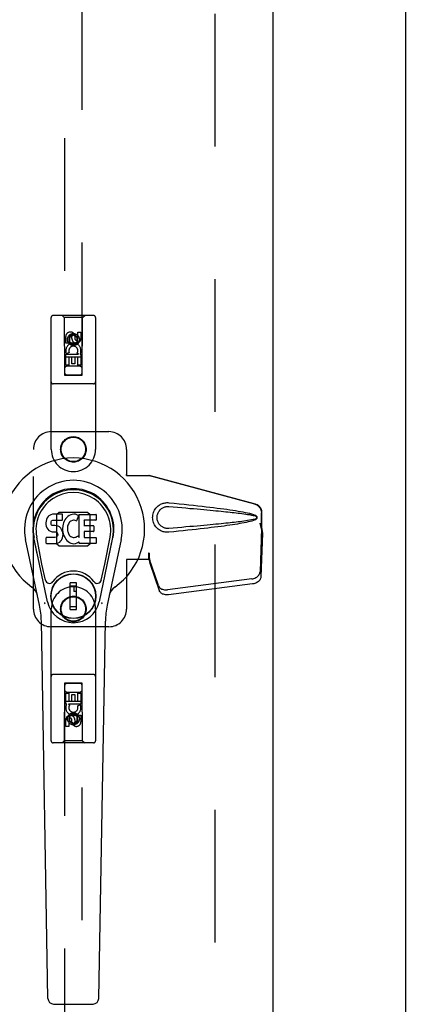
# Model space of a CAD drawing. Header units: inches. Extents: x 0 to 340, y 0 to 220.
# Tile 10 of 24: x 107 to 112, y 108 to 122. Entities that reach past the tile are written whole.
import ezdxf

# ---------------------------------------------------------------- set-up
doc = ezdxf.new("R2010")
doc.units = ezdxf.units.IN
doc.header["$LTSCALE"] = 18.7
doc.header["$MEASUREMENT"] = 0
doc.linetypes.add('HIDDEN', pattern=[0.2, 0.1, -0.1])
doc.layers.get('0').update_dxf_attribs({"linetype": 'CONTINUOUS'})
for name, color, linetype in [('02___PRT_ALL_AXES', 7, 'CONTINUOUS'), ('DEFAULT_2', 8, 'HIDDEN'), ('DIMENSIONS', 7, 'CONTINUOUS')]:
    doc.layers.add(name, color=color, linetype=linetype)
doc.styles.get("Standard").update_dxf_attribs({"font": 'arial.ttf'})
doc.dimstyles.new('DIMSTYLE_1', dxfattribs={"dimtxt": 1.5, "dimasz": 2, "dimexe": 0.09, "dimexo": 0.07, "dimgap": 0.0375, "dimtad": 0, "dimtih": 1, "dimtoh": 1, "dimzin": 4, "dimdsep": 46, "dimtxsty": 'Standard', "dimblk": '_FILLED', "dimblk1": '_FILLED', "dimblk2": '_FILLED', "dimcen": 0.09, "dimazin": 1, "dimtfac": 1, "dimtdec": 3, "dimtofl": 0, "dimtmove": 0, "dimatfit": 3, "dimldrblk": '_FILLED', "dimfxl": 1, "dimtolj": 1, "dimtzin": 4, "dimarcsym": 0})
doc.dimstyles.get("Standard").update_dxf_attribs({"dimtxt": 1.7, "dimasz": 2, "dimexe": 0.09, "dimexo": 0.07, "dimgap": 0.09, "dimtad": 0, "dimtih": 1, "dimtoh": 1, "dimdec": 3, "dimzin": 4, "dimdsep": 46, "dimtxsty": 'Standard', "dimblk": '_FILLED', "dimblk1": '_FILLED', "dimblk2": '_FILLED', "dimcen": 0.09, "dimadec": 3, "dimazin": 1, "dimtp": 0.001, "dimtm": 0.001, "dimtfac": 1, "dimtdec": 3, "dimtofl": 0, "dimtmove": 0, "dimatfit": 3, "dimldrblk": '_FILLED', "dimfxl": 1, "dimtolj": 1, "dimtzin": 4, "dimarcsym": 0})

# ---------------------------------------------------------------- blocks, each defined once
blk = doc.blocks.new('_FILLED')
at = {"color": 0, "linetype": 'ByBlock'}
blk.add_solid([(0, 0), (-1, 0.2), (-1, -0.2)], dxfattribs=at)
blk = doc.blocks.new('*D8')
at = {"layer": 'DIMENSIONS', "color": 2, "linetype": 'Continuous'}
for p, q in [((112.197, 131.744), (108.197, 131.744)), ((115.822, 131.744), (119.612, 131.744))]:
    blk.add_line(p, q, dxfattribs=at)
at = {"layer": 'DIMENSIONS', "color": 2, "linetype": 'Continuous', "xscale": 2, "yscale": 2, "zscale": 2}
blk.add_blockref('_FILLED', (112.197, 131.744), dxfattribs=at)
at = {"layer": 'DIMENSIONS', "color": 2, "linetype": 'Continuous', "xscale": 2, "yscale": 2, "zscale": 2, "rotation": 180}
blk.add_blockref('_FILLED', (115.822, 131.744), dxfattribs=at)
at = {"layer": 'DIMENSIONS', "color": 2, "linetype": 'Continuous', "insert": (120.362, 132.494), "char_height": 1.5, "width": 4.07621, "attachment_point": 1, "line_spacing_factor": 0.9}
blk.add_mtext('3.63', dxfattribs=at)

msp = doc.modelspace()

# ---------------------------------------------------------------- linework, layer by layer
at = {"color": 3, "linetype": 'Continuous'}
for p, q in [((110.322, 154.887), (110.322, 74.595)), ((112.197, 74.595), (112.197, 154.887))]:
    msp.add_line(p, q, dxfattribs=at)
at = {"color": 7, "linetype": 'Continuous'}
for p, q in [((107.154, 114.921), (107.14, 114.901)), ((107.162, 114.929), (107.154, 114.921)), ((107.172, 114.935), (107.162, 114.929)), ((107.193, 114.945), (107.172, 114.935)), ((107.217, 114.952), (107.193, 114.945)), ((107.356, 114.952), (107.217, 114.952)), ((107.358, 114.91), (107.356, 114.952)), ((107.434, 114.922), (107.418, 114.907)), ((107.452, 114.935), (107.434, 114.922)), ((107.473, 114.944), (107.452, 114.935)), ((107.494, 114.949), (107.473, 114.944)), ((107.517, 114.951), (107.494, 114.949)), ((107.539, 114.951), (107.517, 114.951)), ((107.55, 114.949), (107.539, 114.951)), ((107.561, 114.945), (107.55, 114.949)), ((107.581, 114.928), (107.555, 114.86)), ((107.579, 114.933), (107.561, 114.945)), ((107.59, 114.625), (107.59, 114.95)), ((107.59, 114.95), (107.826, 114.95)), ((107.831, 114.946), (107.831, 114.872)), ((107.126, 114.855), (107.124, 114.832)), ((107.124, 114.832), (107.124, 114.808)), ((107.124, 114.808), (107.128, 114.784)), ((107.131, 114.879), (107.126, 114.855)), ((107.128, 114.784), (107.137, 114.762)), ((107.14, 114.901), (107.131, 114.879)), ((107.195, 114.835), (107.197, 114.85)), ((107.195, 114.82), (107.195, 114.835)), ((107.195, 114.812), (107.195, 114.82)), ((107.198, 114.805), (107.195, 114.812)), ((107.197, 114.85), (107.201, 114.857)), ((107.202, 114.799), (107.198, 114.805)), ((107.201, 114.857), (107.206, 114.862)), ((107.208, 114.795), (107.202, 114.799)), ((107.206, 114.862), (107.221, 114.866)), ((107.223, 114.791), (107.208, 114.795)), ((107.221, 114.866), (107.236, 114.867)), ((107.247, 114.792), (107.223, 114.791)), ((107.236, 114.867), (107.348, 114.867)), ((107.271, 114.79), (107.247, 114.792)), ((107.294, 114.785), (107.271, 114.79)), ((107.305, 114.78), (107.294, 114.785)), ((107.315, 114.774), (107.305, 114.78)), ((107.348, 114.867), (107.354, 114.868)), ((107.354, 114.868), (107.356, 114.873)), ((107.356, 114.873), (107.357, 114.886)), ((107.36, 114.788), (107.356, 114.744)), ((107.357, 114.886), (107.358, 114.91)), ((107.365, 114.81), (107.36, 114.788)), ((107.371, 114.832), (107.365, 114.81)), ((107.379, 114.852), (107.371, 114.832)), ((107.39, 114.872), (107.379, 114.852)), ((107.403, 114.89), (107.39, 114.872)), ((107.418, 114.907), (107.403, 114.89)), ((107.429, 114.787), (107.426, 114.76)), ((107.433, 114.799), (107.429, 114.787)), ((107.439, 114.811), (107.433, 114.799)), ((107.453, 114.834), (107.439, 114.811)), ((107.461, 114.845), (107.453, 114.834)), ((107.472, 114.852), (107.461, 114.845)), ((107.497, 114.863), (107.472, 114.852)), ((107.51, 114.866), (107.497, 114.863)), ((107.523, 114.866), (107.51, 114.866)), ((107.536, 114.863), (107.523, 114.866)), ((107.549, 114.858), (107.536, 114.863)), ((107.66, 114.863), (107.66, 114.795)), ((107.826, 114.867), (107.664, 114.867)), ((107.664, 114.791), (107.795, 114.791)), ((107.8, 114.786), (107.8, 114.713)), ((107.137, 114.762), (107.15, 114.742)), ((107.15, 114.742), (107.166, 114.724)), ((107.166, 114.724), (107.186, 114.711)), ((107.186, 114.711), (107.197, 114.707)), ((107.197, 114.707), (107.209, 114.705)), ((107.209, 114.705), (107.256, 114.705)), ((107.256, 114.705), (107.264, 114.704)), ((107.264, 114.704), (107.271, 114.702)), ((107.271, 114.702), (107.277, 114.697)), ((107.277, 114.697), (107.282, 114.691)), ((107.287, 114.648), (107.278, 114.636)), ((107.282, 114.691), (107.288, 114.678)), ((107.29, 114.655), (107.287, 114.648)), ((107.288, 114.678), (107.291, 114.662)), ((107.291, 114.662), (107.29, 114.655)), ((107.332, 114.757), (107.315, 114.774)), ((107.345, 114.737), (107.332, 114.757)), ((107.355, 114.715), (107.345, 114.737)), ((107.361, 114.691), (107.355, 114.715)), ((107.356, 114.744), (107.357, 114.722)), ((107.356, 114.62), (107.362, 114.644)), ((107.357, 114.722), (107.36, 114.7)), ((107.36, 114.7), (107.364, 114.678)), ((107.364, 114.667), (107.361, 114.691)), ((107.362, 114.644), (107.364, 114.667)), ((107.364, 114.678), (107.372, 114.657)), ((107.372, 114.657), (107.393, 114.618)), ((107.426, 114.76), (107.425, 114.733)), ((107.425, 114.733), (107.427, 114.72)), ((107.427, 114.72), (107.43, 114.707)), ((107.43, 114.707), (107.44, 114.682)), ((107.44, 114.682), (107.453, 114.659)), ((107.453, 114.659), (107.462, 114.649)), ((107.462, 114.649), (107.472, 114.64)), ((107.472, 114.64), (107.483, 114.633)), ((107.56, 114.636), (107.571, 114.644)), ((107.578, 114.643), (107.59, 114.625)), ((107.661, 114.704), (107.661, 114.627)), ((107.795, 114.709), (107.665, 114.709)), ((107.033, 113.671), (106.836, 114.597)), ((107.144, 113.719), (106.952, 114.622)), ((107, 114.396), (106.955, 114.623)), ((107.067, 114.249), (106.993, 114.63)), ((107.126, 114.546), (107.126, 114.621)), ((107.19, 114.626), (107.131, 114.625)), ((107.131, 114.541), (107.275, 114.541)), ((107.251, 114.626), (107.19, 114.626)), ((107.266, 114.627), (107.251, 114.626)), ((107.272, 114.631), (107.266, 114.627)), ((107.278, 114.636), (107.272, 114.631)), ((107.275, 114.541), (107.287, 114.543)), ((107.287, 114.543), (107.298, 114.547)), ((107.298, 114.547), (107.318, 114.56)), ((107.318, 114.56), (107.335, 114.577)), ((107.335, 114.577), (107.342, 114.587)), ((107.342, 114.587), (107.347, 114.598)), ((107.347, 114.598), (107.356, 114.62)), ((107.393, 114.618), (107.405, 114.599)), ((107.405, 114.599), (107.42, 114.582)), ((107.42, 114.582), (107.437, 114.567)), ((107.437, 114.567), (107.454, 114.554)), ((107.454, 114.554), (107.464, 114.549)), ((107.464, 114.549), (107.475, 114.545)), ((107.475, 114.545), (107.496, 114.539)), ((107.483, 114.633), (107.496, 114.628)), ((107.496, 114.628), (107.509, 114.625)), ((107.496, 114.539), (107.518, 114.537)), ((107.509, 114.625), (107.522, 114.625)), ((107.518, 114.537), (107.541, 114.54)), ((107.522, 114.625), (107.535, 114.627)), ((107.535, 114.627), (107.548, 114.631)), ((107.541, 114.54), (107.562, 114.547)), ((107.548, 114.631), (107.56, 114.636)), ((107.562, 114.547), (107.581, 114.558)), ((107.581, 114.558), (107.581, 114.558)), ((107.591, 114.558), (107.581, 114.558)), ((107.591, 114.545), (107.591, 114.558)), ((107.827, 114.541), (107.596, 114.541)), ((107.665, 114.622), (107.827, 114.622)), ((107.832, 114.618), (107.832, 114.545)), ((107.876, 113.719), (108.068, 114.622)), ((107.952, 114.249), (108.027, 114.63)), ((108.184, 114.597), (107.986, 113.671)), ((108.02, 114.396), (108.064, 114.623)), ((107.115, 114.024), (107.067, 114.249)), ((107.904, 114.024), (107.952, 114.249)), ((107.465, 113.61), (107.465, 113.984)), ((107.555, 113.984), (107.465, 113.984)), ((107.465, 113.944), (107.555, 113.944)), ((107.516, 113.944), (107.516, 113.865)), ((107.555, 113.61), (107.555, 113.984)), ((107.555, 113.865), (107.516, 113.865)), ((107.555, 113.649), (107.465, 113.649)), ((107.465, 113.61), (107.555, 113.61)), ((107.152, 108.125), (107.059, 113.446)), ((107.868, 108.125), (107.961, 113.446)), ((107.231, 108.048), (107.789, 108.048))]:
    msp.add_line(p, q, dxfattribs=at)
for points in [[(107.112, 113.688), (107.11, 113.694), (107.108, 113.699), (107.107, 113.705), (107.106, 113.71)], [(107.914, 113.71), (107.913, 113.705), (107.911, 113.699), (107.91, 113.694), (107.908, 113.688)]]:
    msp.add_lwpolyline(points, dxfattribs=at)
for radius in [0.317, 0.313]:
    msp.add_circle((107.51, 113.797), radius, dxfattribs=at)
for centre, radius, start, end in [((107.51, 114.741), 1.004, 305.5066, 234.4934), ((107.51, 114.741), 0.689, 347.9703, 192.0297), ((107.51, 114.741), 0.571, 347.9703, 192.0297), ((107.51, 114.731), 0.527, 348.9402, 191.0594), ((107.577, 114.93), 0.00448, 339.0016, 51.8729), ((107.826, 114.946), 0.00448, 0, 90), ((107.55, 114.862), 0.00448, 246.1578, 339.0016), ((107.664, 114.863), 0.00448, 90, 180), ((107.664, 114.795), 0.00448, 180, 270), ((107.795, 114.786), 0.00448, 0, 90), ((107.826, 114.872), 0.00448, 270, 360), ((107.574, 114.64), 0.00448, 34.0893, 127.3444), ((107.665, 114.704), 0.00448, 90, 180), ((107.795, 114.713), 0.00448, 270, 360), ((107.131, 114.621), 0.00448, 90, 180.0119), ((107.131, 114.546), 0.00483, 180, 270), ((107.596, 114.545), 0.00448, 180, 270), ((107.665, 114.627), 0.00448, 180, 270), ((107.827, 114.618), 0.00448, 0, 90), ((107.827, 114.545), 0.00448, 270, 360), ((107.51, 113.797), 0.354, 35.4237, 144.5763), ((107.173, 114.036), 0.0591, 192.0297, 324.5763), ((107.847, 114.036), 0.0591, 215.4237, 347.9703), ((106.812, 113.764), 0.197, 12.0297, 54.4934), ((108.207, 113.764), 0.197, 125.5066, 167.9703), ((105.878, 113.425), 1.181, 1, 12.0297), ((107.51, 113.797), 0.374, 192.0297, 347.9703), ((109.142, 113.425), 1.181, 167.9703, 179), ((107.231, 108.127), 0.0787, 181, 270), ((107.789, 108.127), 0.0787, 270, 359)]:
    msp.add_arc(centre, radius, start, end, dxfattribs=at)
msp.add_ellipse((107.51, 114.731), major_axis=(0, 0.565), ratio=0.999848, start_param=-1.76365, end_param=1.76365, dxfattribs=at)
at = {"layer": '02___PRT_ALL_AXES', "color": 8, "linetype": 'HIDDEN'}
for p, q in [((107.403, 117.364), (107.403, 117.456)), ((107.446, 117.456), (107.446, 117.364)), ((107.489, 117.428), (107.489, 117.456)), ((107.53, 117.47), (107.53, 117.424)), ((107.574, 117.428), (107.574, 117.52)), ((107.574, 117.52), (107.616, 117.52)), ((107.616, 117.52), (107.616, 117.428)), ((107.446, 117.364), (107.403, 117.364)), ((107.403, 117.051), (107.403, 117.208)), ((107.403, 117.208), (107.581, 117.208)), ((107.451, 117.232), (107.412, 117.215)), ((107.446, 117.165), (107.446, 117.051)), ((107.488, 117.165), (107.446, 117.165)), ((107.488, 117.073), (107.488, 117.165)), ((107.531, 117.165), (107.531, 117.073)), ((107.574, 117.165), (107.531, 117.165)), ((107.581, 117.208), (107.562, 117.221)), ((107.574, 117.051), (107.574, 117.165)), ((107.606, 117.211), (107.604, 117.208)), ((107.604, 117.208), (107.616, 117.208)), ((107.616, 117.208), (107.616, 117.051)), ((107.446, 117.051), (107.403, 117.051)), ((107.531, 117.073), (107.488, 117.073)), ((107.616, 117.051), (107.574, 117.051)), ((107.403, 112.275), (107.403, 112.431)), ((107.403, 112.431), (107.446, 112.431)), ((107.446, 112.431), (107.446, 112.317)), ((107.574, 112.317), (107.574, 112.431)), ((107.574, 112.431), (107.616, 112.431)), ((107.616, 112.431), (107.616, 112.275)), ((107.446, 112.317), (107.489, 112.317)), ((107.489, 112.317), (107.489, 112.409)), ((107.489, 112.409), (107.532, 112.409)), ((107.532, 112.409), (107.532, 112.317)), ((107.532, 112.317), (107.574, 112.317)), ((107.416, 112.275), (107.403, 112.275)), ((107.414, 112.271), (107.416, 112.275)), ((107.439, 112.275), (107.457, 112.262)), ((107.616, 112.275), (107.439, 112.275)), ((107.568, 112.25), (107.607, 112.267)), ((107.403, 111.962), (107.403, 112.054)), ((107.446, 112.054), (107.446, 111.962)), ((107.489, 112.012), (107.489, 112.058)), ((107.53, 112.054), (107.53, 112.026)), ((107.574, 112.026), (107.574, 112.118)), ((107.574, 112.118), (107.616, 112.118)), ((107.616, 112.118), (107.616, 112.026)), ((107.446, 111.962), (107.403, 111.962))]:
    msp.add_line(p, q, dxfattribs=at)
for centre, radius in [((107.51, 117.414), 0.085), ((107.51, 115.866), 0.172), ((107.51, 113.616), 0.172), ((107.51, 112.069), 0.085)]:
    msp.add_circle(centre, radius, dxfattribs=at)
for centre, radius, start, end in [((107.468, 117.456), 0.0644, 12.2995, 180.0775), ((107.468, 117.456), 0.0219, 359.9011, 180), ((107.553, 117.428), 0.0635, 180, 360), ((107.552, 117.428), 0.0219, 190.307, 360), ((107.51, 117.257), 0.107, 334.2636, 203.4027), ((107.51, 117.257), 0.0639, 324.8895, 203.4026), ((107.51, 112.225), 0.107, 154.2636, 23.4027), ((107.51, 112.225), 0.0639, 144.8895, 23.4026), ((107.467, 112.054), 0.0635, 0, 180), ((107.468, 112.054), 0.0219, 10.307, 180), ((107.552, 112.026), 0.0644, 192.2995, 0.0775), ((107.552, 112.026), 0.0219, 179.9011, 360)]:
    msp.add_arc(centre, radius, start, end, dxfattribs=at)
at = {"layer": 'DEFAULT_2', "color": 8, "linetype": 'HIDDEN'}
for p, q in [((109.51, 75.256), (109.51, 154.226)), ((107.385, 153.914), (107.385, 116.912)), ((107.635, 116.912), (107.635, 153.914)), ((107.197, 115.866), (107.197, 117.724)), ((107.792, 117.754), (107.227, 117.754)), ((107.38, 117.724), (107.35, 117.754)), ((107.38, 117.724), (107.383, 116.914)), ((107.64, 117.724), (107.38, 117.724)), ((107.636, 116.914), (107.64, 117.724)), ((107.64, 117.724), (107.67, 117.754)), ((107.822, 117.724), (107.822, 115.866)), ((107.51, 117.485), (107.447, 117.449)), ((107.447, 117.449), (107.447, 117.377)), ((107.447, 117.449), (107.457, 117.444)), ((107.51, 117.474), (107.457, 117.444)), ((107.457, 117.444), (107.457, 117.383)), ((107.51, 117.485), (107.51, 117.474)), ((107.572, 117.449), (107.51, 117.485)), ((107.562, 117.444), (107.51, 117.474)), ((107.572, 117.449), (107.562, 117.444)), ((107.562, 117.383), (107.562, 117.444)), ((107.572, 117.377), (107.572, 117.449)), ((107.447, 117.377), (107.457, 117.383)), ((107.447, 117.377), (107.51, 117.341)), ((107.457, 117.383), (107.51, 117.353)), ((107.51, 117.353), (107.562, 117.383)), ((107.51, 117.341), (107.572, 117.377)), ((107.51, 117.341), (107.51, 117.353)), ((107.572, 117.377), (107.562, 117.383)), ((107.637, 117.164), (107.382, 117.164)), ((107.595, 117.039), (107.425, 117.039)), ((107.383, 116.914), (107.636, 116.914)), ((107.385, 116.915), (107.635, 116.915)), ((107.385, 116.912), (107.635, 116.912)), ((107.792, 116.789), (107.227, 116.789)), ((107.197, 116.116), (108.01, 116.116)), ((106.947, 113.616), (106.947, 115.866)), ((108.26, 115.866), (108.26, 115.513)), ((108.257, 115.496), (108.26, 115.513)), ((108.257, 115.496), (108.578, 115.496)), ((108.264, 115.496), (108.26, 115.513)), ((110.068, 115.094), (108.57, 115.496)), ((110.075, 115.094), (108.578, 115.496)), ((107.309, 114.978), (107.273, 114.942)), ((107.273, 114.942), (107.273, 114.54)), ((107.711, 114.978), (107.309, 114.978)), ((107.746, 114.942), (107.711, 114.978)), ((107.746, 114.54), (107.746, 114.942)), ((110.16, 114.743), (110.16, 114.973)), ((110.168, 114.743), (110.168, 114.973)), ((110.138, 114.825), (110.16, 114.743)), ((110.146, 114.825), (110.168, 114.743)), ((110.159, 114.755), (110.14, 114.14)), ((110.173, 114.684), (110.154, 114.068)), ((110.159, 114.755), (110.173, 114.684)), ((110.168, 114.743), (110.16, 114.743)), ((110.162, 114.771), (110.17, 114.714)), ((110.17, 114.714), (110.172, 114.698)), ((107.273, 114.54), (107.309, 114.505)), ((107.309, 114.505), (107.711, 114.505)), ((107.711, 114.505), (107.746, 114.54)), ((108.57, 114.403), (108.57, 114.316)), ((108.578, 114.403), (108.57, 114.403)), ((108.578, 114.403), (108.577, 114.363)), ((108.578, 114.403), (108.578, 114.316)), ((108.578, 114.316), (108.257, 114.316)), ((108.257, 114.316), (108.26, 114.299)), ((108.264, 114.316), (108.26, 114.299)), ((108.26, 114.299), (108.26, 113.616)), ((108.708, 113.946), (108.576, 114.329)), ((108.59, 114.258), (108.576, 114.329)), ((108.586, 114.289), (108.59, 114.258)), ((108.722, 113.874), (108.59, 114.258)), ((110.023, 114.04), (108.835, 113.888)), ((110.036, 113.969), (108.849, 113.817)), ((107.197, 111.759), (107.197, 113.616)), ((107.822, 113.616), (107.822, 111.759)), ((108.01, 113.366), (107.197, 113.366)), ((107.792, 112.694), (107.227, 112.694)), ((107.383, 112.569), (107.38, 111.759)), ((107.383, 112.569), (107.636, 112.569)), ((107.385, 112.57), (107.385, 75.569)), ((107.635, 112.57), (107.385, 112.57)), ((107.635, 112.567), (107.385, 112.567)), ((107.635, 75.569), (107.635, 112.57)), ((107.64, 111.759), (107.636, 112.569)), ((107.425, 112.444), (107.595, 112.444)), ((107.382, 112.319), (107.637, 112.319)), ((107.51, 112.141), (107.447, 112.105)), ((107.51, 112.141), (107.51, 112.129)), ((107.572, 112.105), (107.51, 112.141)), ((107.447, 112.105), (107.447, 112.033)), ((107.447, 112.105), (107.457, 112.099)), ((107.447, 112.033), (107.457, 112.039)), ((107.447, 112.033), (107.51, 111.997)), ((107.51, 112.129), (107.457, 112.099)), ((107.457, 112.099), (107.457, 112.039)), ((107.457, 112.039), (107.51, 112.008)), ((107.562, 112.099), (107.51, 112.129)), ((107.51, 112.008), (107.562, 112.039)), ((107.51, 111.997), (107.572, 112.033)), ((107.51, 111.997), (107.51, 112.008)), ((107.572, 112.105), (107.562, 112.099)), ((107.562, 112.039), (107.562, 112.099)), ((107.572, 112.033), (107.562, 112.039)), ((107.572, 112.033), (107.572, 112.105)), ((107.792, 111.729), (107.227, 111.729)), ((107.38, 111.759), (107.35, 111.729)), ((107.64, 111.759), (107.38, 111.759)), ((107.64, 111.759), (107.67, 111.729))]:
    msp.add_line(p, q, dxfattribs=at)
for points in [[(108.854, 114.698), (108.841, 114.697), (108.828, 114.697), (108.815, 114.698), (108.802, 114.699), (108.789, 114.702), (108.777, 114.705), (108.765, 114.709), (108.753, 114.714), (108.741, 114.719), (108.73, 114.725), (108.718, 114.733), (108.707, 114.741), (108.695, 114.751), (108.684, 114.762), (108.673, 114.774), (108.663, 114.788), (108.653, 114.804), (108.645, 114.82), (108.639, 114.836), (108.634, 114.853), (108.63, 114.871), (108.628, 114.888), (108.627, 114.905), (108.628, 114.922), (108.63, 114.94), (108.633, 114.957), (108.638, 114.974), (108.645, 114.991), (108.653, 115.007), (108.662, 115.022), (108.672, 115.036), (108.683, 115.049), (108.694, 115.06), (108.706, 115.07), (108.717, 115.079), (108.729, 115.086), (108.74, 115.092), (108.752, 115.098), (108.764, 115.103), (108.776, 115.107), (108.789, 115.11), (108.802, 115.113), (108.815, 115.114)], [(108.854, 114.752), (108.844, 114.751), (108.835, 114.751), (108.826, 114.752), (108.816, 114.753), (108.807, 114.755), (108.798, 114.757), (108.789, 114.76), (108.78, 114.764), (108.772, 114.768), (108.764, 114.773), (108.755, 114.778), (108.747, 114.784), (108.739, 114.791), (108.731, 114.799), (108.723, 114.808), (108.716, 114.818), (108.709, 114.829), (108.703, 114.84), (108.699, 114.851), (108.695, 114.863), (108.693, 114.874), (108.691, 114.884), (108.69, 114.895), (108.689, 114.905), (108.69, 114.916), (108.691, 114.926), (108.692, 114.937), (108.695, 114.948), (108.698, 114.959), (108.703, 114.97), (108.708, 114.981), (108.715, 114.992), (108.722, 115.002), (108.73, 115.012), (108.738, 115.02), (108.746, 115.027), (108.754, 115.033), (108.763, 115.039), (108.771, 115.044), (108.78, 115.048), (108.788, 115.051), (108.797, 115.055), (108.807, 115.057), (108.816, 115.059), (108.825, 115.06), (108.835, 115.061), (108.844, 115.061), (108.854, 115.061)], [(108.815, 115.114), (108.828, 115.115), (108.841, 115.115), (108.854, 115.114)], [(108.854, 115.114), (108.929, 115.106), (109.002, 115.099), (109.072, 115.092), (109.139, 115.085), (109.203, 115.078), (109.264, 115.071), (109.323, 115.065), (109.38, 115.058), (109.434, 115.052), (109.486, 115.045), (109.536, 115.039), (109.584, 115.033), (109.629, 115.027), (109.673, 115.021), (109.715, 115.015), (109.756, 115.009), (109.794, 115.003), (109.831, 114.997), (109.866, 114.991), (109.9, 114.984), (109.933, 114.978), (109.963, 114.972), (109.993, 114.965), (110.021, 114.958), (110.047, 114.95), (110.072, 114.941)], [(108.854, 115.061), (108.917, 115.055), (108.978, 115.05), (109.037, 115.045), (109.094, 115.04), (109.149, 115.035), (109.202, 115.031), (109.253, 115.026), (109.301, 115.022), (109.348, 115.018), (109.393, 115.013), (109.436, 115.009), (109.478, 115.006), (109.517, 115.002), (109.555, 114.998), (109.591, 114.994), (109.625, 114.991), (109.658, 114.988), (109.689, 114.984), (109.719, 114.981), (109.748, 114.978), (109.777, 114.975), (109.804, 114.972), (109.832, 114.968), (109.858, 114.965), (109.885, 114.962), (109.912, 114.958), (109.939, 114.954), (109.966, 114.95), (109.992, 114.946), (110.019, 114.941), (110.046, 114.936), (110.072, 114.93)], [(110.068, 115.094), (110.081, 115.089), (110.093, 115.084), (110.105, 115.077), (110.115, 115.069), (110.125, 115.059), (110.134, 115.049), (110.142, 115.038), (110.148, 115.026), (110.153, 115.013), (110.157, 115), (110.159, 114.987), (110.16, 114.973)], [(110.168, 114.973), (110.167, 114.987), (110.165, 115), (110.161, 115.013), (110.156, 115.026), (110.15, 115.038), (110.142, 115.049), (110.133, 115.059), (110.123, 115.069), (110.112, 115.077), (110.101, 115.084), (110.088, 115.089), (110.075, 115.094)], [(110.072, 114.941), (110.078, 114.938), (110.083, 114.934), (110.088, 114.929), (110.091, 114.924), (110.094, 114.918), (110.096, 114.912), (110.096, 114.906), (110.096, 114.9), (110.094, 114.894), (110.092, 114.888), (110.088, 114.883), (110.083, 114.878), (110.078, 114.874), (110.072, 114.871)], [(110.072, 114.93), (110.077, 114.928), (110.082, 114.926), (110.085, 114.923), (110.089, 114.919), (110.091, 114.915), (110.092, 114.91), (110.093, 114.906), (110.092, 114.901), (110.091, 114.897), (110.088, 114.893), (110.085, 114.889), (110.081, 114.886), (110.077, 114.884), (110.072, 114.882)], [(110.072, 114.882), (110.046, 114.876), (110.019, 114.871), (109.993, 114.866), (109.966, 114.862), (109.939, 114.858), (109.912, 114.854), (109.886, 114.85), (109.859, 114.847), (109.832, 114.844), (109.805, 114.841), (109.777, 114.837), (109.749, 114.834), (109.72, 114.831), (109.69, 114.828), (109.659, 114.824), (109.626, 114.821), (109.592, 114.818), (109.556, 114.814), (109.518, 114.81), (109.479, 114.807), (109.437, 114.803), (109.394, 114.799), (109.349, 114.795), (109.302, 114.79), (109.253, 114.786), (109.202, 114.781), (109.15, 114.777), (109.095, 114.772), (109.038, 114.767), (108.979, 114.762), (108.917, 114.757), (108.854, 114.752)], [(110.072, 114.871), (110.049, 114.863), (110.025, 114.856), (110, 114.849), (109.973, 114.843), (109.946, 114.837), (109.916, 114.831), (109.886, 114.825), (109.854, 114.819), (109.821, 114.814), (109.787, 114.808), (109.751, 114.802), (109.713, 114.797), (109.674, 114.791), (109.633, 114.786), (109.591, 114.78), (109.547, 114.774), (109.501, 114.769), (109.453, 114.763), (109.403, 114.757), (109.352, 114.751), (109.298, 114.745), (109.242, 114.738), (109.183, 114.732), (109.122, 114.725), (109.059, 114.719), (108.993, 114.712), (108.925, 114.705), (108.854, 114.698)], [(110.138, 114.825), (110.143, 114.805), (110.149, 114.786), (110.154, 114.767), (110.16, 114.749), (110.165, 114.731), (110.17, 114.714)], [(110.146, 114.825), (110.148, 114.815), (110.151, 114.806), (110.154, 114.797), (110.156, 114.788), (110.159, 114.779), (110.162, 114.771)], [(110.162, 114.771), (110.161, 114.768), (110.161, 114.765), (110.16, 114.762), (110.16, 114.76), (110.16, 114.757), (110.159, 114.755)], [(110.172, 114.698), (110.172, 114.688), (110.173, 114.684)], [(108.57, 114.403), (108.573, 114.383), (108.575, 114.363), (108.578, 114.344), (108.581, 114.325), (108.586, 114.289)], [(108.585, 114.296), (108.583, 114.307), (108.581, 114.325), (108.579, 114.341), (108.578, 114.355), (108.578, 114.368), (108.577, 114.376)], [(108.577, 114.363), (108.577, 114.354), (108.577, 114.345)], [(108.577, 114.345), (108.577, 114.34), (108.577, 114.337), (108.577, 114.334), (108.577, 114.332), (108.576, 114.329)], [(110.023, 114.04), (110.038, 114.043), (110.053, 114.047), (110.067, 114.052), (110.081, 114.059), (110.094, 114.067), (110.105, 114.075), (110.115, 114.085), (110.124, 114.095), (110.13, 114.106), (110.136, 114.117), (110.139, 114.128), (110.14, 114.14)], [(108.708, 113.946), (108.712, 113.936), (108.718, 113.927), (108.725, 113.918), (108.734, 113.911), (108.744, 113.904), (108.755, 113.898), (108.767, 113.894), (108.779, 113.89), (108.793, 113.888), (108.807, 113.887), (108.821, 113.887), (108.835, 113.888)], [(110.154, 114.068), (110.152, 114.057), (110.149, 114.046), (110.144, 114.035), (110.137, 114.024), (110.129, 114.014), (110.119, 114.004), (110.107, 113.996), (110.095, 113.988), (110.081, 113.981), (110.066, 113.976), (110.052, 113.972), (110.036, 113.969)], [(108.849, 113.817), (108.834, 113.816), (108.82, 113.816), (108.806, 113.817), (108.793, 113.819), (108.78, 113.823), (108.768, 113.827), (108.757, 113.833), (108.747, 113.84), (108.739, 113.847), (108.732, 113.856), (108.726, 113.865), (108.722, 113.874)]]:
    msp.add_lwpolyline(points, dxfattribs=at)
for centre, radius in [((107.51, 117.414), 0.0845), ((107.51, 115.866), 0.18), ((107.51, 113.616), 0.18), ((107.51, 112.069), 0.0845)]:
    msp.add_circle(centre, radius, dxfattribs=at)
for centre, radius, start, end in [((107.227, 117.724), 0.03, 90, 180), ((107.792, 117.724), 0.03, 0, 90), ((107.425, 116.999), 0.04, 90, 180), ((107.595, 116.999), 0.04, 0, 90), ((107.425, 116.954), 0.04, 180, 270), ((107.595, 116.954), 0.04, 270, 360), ((107.227, 116.819), 0.03, 180, 270), ((107.792, 116.819), 0.03, 270, 360), ((107.197, 115.866), 0.25, 90, 180), ((108.01, 115.866), 0.25, 0, 90), ((107.51, 115.866), 0.312, 180, 360), ((107.51, 113.616), 0.312, 0, 180), ((107.197, 113.616), 0.25, 180, 270), ((108.01, 113.616), 0.25, 270, 360), ((107.227, 112.664), 0.03, 90, 180), ((107.425, 112.529), 0.04, 90, 180), ((107.595, 112.529), 0.04, 0, 90), ((107.792, 112.664), 0.03, 0, 90), ((107.425, 112.484), 0.04, 180, 270), ((107.595, 112.484), 0.04, 270, 360), ((107.227, 111.759), 0.03, 180, 270), ((107.792, 111.759), 0.03, 270, 360)]:
    msp.add_arc(centre, radius, start, end, dxfattribs=at)

# ---------------------------------------------------------------- dimensions: what is measured, and where the dimension line sits
at = {"layer": 'DIMENSIONS', "color": 2, "linetype": 'Continuous'}
dim = msp.add_linear_dim(base=(112.197330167, 131.744448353), p1=(115.822330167, 153.866017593), p2=(112.197330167, 74.615017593), angle=180, dimstyle='DIMSTYLE_1', dxfattribs=at)
dim.commit()
dim.dimension.update_dxf_attribs({"geometry": '*D8', "text_midpoint": (122.398459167, 131.736083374), "dimtype": 160})

# ---------------------------------------------------------------- leaders
at = {"layer": 'DIMENSIONS', "color": 2, "linetype": 'Continuous', "annotation_type": 0, "has_hookline": 1, "hookline_direction": 1, "text_width": 11.944}
msp.add_leader([(115.573, 115.572), (119.165, 120.273), (120.392, 120.273)], dimstyle='Standard', override={"dimtad": 0}, dxfattribs=at)

doc.saveas('drawing.dxf')
